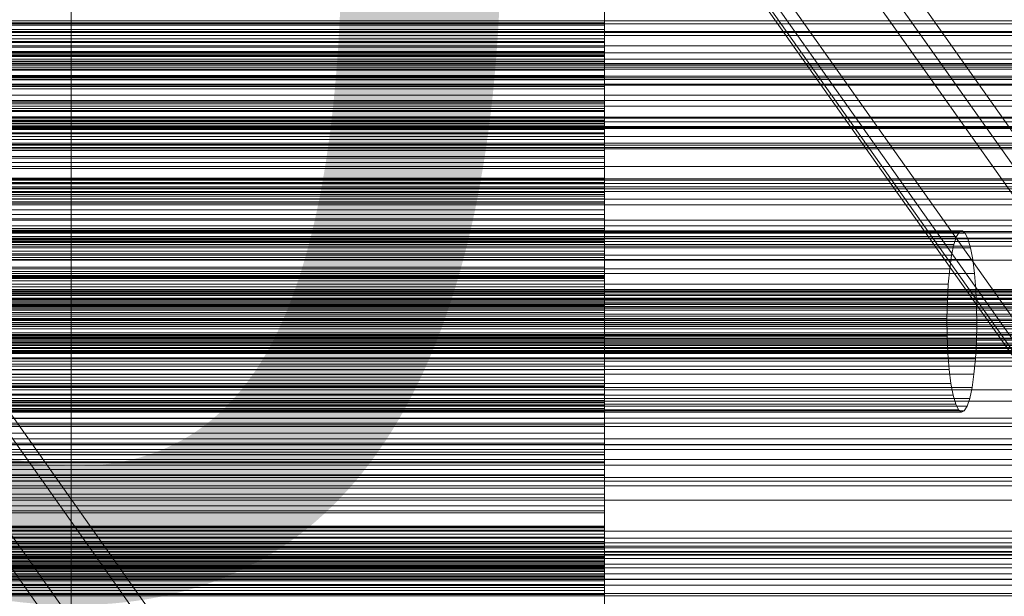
# Model space of a CAD drawing. Header units: millimetres. Extents: x -2233 to 61924, y -68080 to 6847.
# Tile 251 of 256: x 640 to 825, y -34102 to -33994. Entities that reach past the tile are written whole.
import ezdxf

# ---------------------------------------------------------------- set-up
doc = ezdxf.new("R2010")
doc.units = ezdxf.units.MM
for name, color, linetype, lineweight in [('COTAS_O', 1, 'Continuous', 0), ('frontal_briquetadora', 7, 'Continuous', 0), ('frontal_C03', 7, 'Continuous', 0), ('frontal_C10', 7, 'Continuous', 0), ('frontal_mezcladora', 7, 'Continuous', 0), ('frontal_secador', 7, 'Continuous', 0)]:
    doc.layers.add(name, color=color, linetype=linetype, lineweight=lineweight)
doc.dimstyles.new('R19_100', dxfattribs={"dimtxt": 250, "dimasz": 150, "dimexe": 150, "dimexo": 80, "dimgap": 100, "dimtad": 1, "dimtih": 1, "dimtoh": 1, "dimdsep": 46, "dimcen": 0.09, "dimadec": 0, "dimazin": 0, "dimtfac": 1, "dimtdec": 4, "dimtofl": 0, "dimtmove": 0, "dimatfit": 3, "dimfxl": 1, "dimtolj": 1, "dimtzin": 0, "dimarcsym": 0})

# ---------------------------------------------------------------- blocks, each defined once
blk = doc.blocks.new('DIM_R28_52')
at = {"layer": 'COTAS_O'}
for p, q in [((-1725, -33700), (-1575, -33655)), ((1725, -33700), (1575, -33655)), ((-1725, -34400), (-1725, -33700)), ((-1725, -33700), (1725, -33700)), ((-1725, -33700), (-1575, -33745)), ((1725, -33700), (1575, -33745)), ((1725, -34400), (1725, -33700))]:
    blk.add_line(p, q, dxfattribs=at)
blk.add_text('3450 O', height=250, dxfattribs=at).set_placement((0, -33600))
blk = doc.blocks.new('DIM_R28_56')
at = {"layer": 'COTAS_O'}
for p, q in [((-650, -34200), (-500, -34155)), ((650, -34200), (500, -34155)), ((-650, -34900), (-650, -34200)), ((-650, -34200), (650, -34200)), ((-650, -34200), (-500, -34245)), ((650, -34200), (500, -34245)), ((650, -34900), (650, -34200))]:
    blk.add_line(p, q, dxfattribs=at)
blk.add_text('1300 O', height=250, dxfattribs=at).set_placement((0, -34100))

msp = doc.modelspace()

# ---------------------------------------------------------------- linework, layer by layer
at = {"layer": 'frontal_briquetadora'}
for p, q in [((750, -33984.994), (750, -33998.069)), ((750, -33986.158), (750, -33998.944)), ((750, -34000.485), (750, -33988.018)), ((750, -33994.773), (750, -33990.745)), ((750, -33995.596), (750, -33991.279)), ((750, -33996.176), (750, -33991.56)), ((750, -33996.047), (750, -33991.98)), ((750, -33993.227), (750, -33997.334)), ((750, -33994.348), (550, -33994.348)), ((550, -33994.773), (750, -33994.773)), ((750, -33995.596), (550, -33995.596)), ((750, -34001.655), (750, -33994.348)), ((750, -33994.348), (750, -33996.05)), ((750, -33998.927), (750, -33994.773)), ((750, -33999.746), (750, -33995.596)), ((550, -33996.047), (750, -33996.047)), ((750, -33996.176), (550, -33996.176)), ((550, -33997.334), (750, -33997.334)), ((750, -33997.884), (550, -33997.884)), ((750, -34000.24), (750, -33996.047)), ((750, -33996.05), (750, -33997.884)), ((750, -34000.666), (750, -33996.176)), ((750, -33997.334), (750, -34001.566)), ((750, -33997.884), (750, -33999.857)), ((550, -33998.069), (750, -33998.069)), ((550, -33998.927), (750, -33998.927)), ((550, -33998.944), (750, -33998.944)), ((750, -33998.069), (750, -34011.98)), ((750, -34003.206), (750, -33998.927)), ((750, -33998.944), (750, -34012.696)), ((750, -33999.746), (550, -33999.746)), ((750, -33999.857), (550, -33999.857)), ((550, -34000.24), (750, -34000.24)), ((550, -34000.485), (750, -34000.485)), ((750, -34000.666), (550, -34000.666)), ((550, -34001.566), (750, -34001.566)), ((750, -34006.71), (750, -33999.746)), ((750, -33999.857), (750, -34001.977)), ((750, -34004.558), (750, -34000.24)), ((750, -34014.043), (750, -34000.485)), ((750, -34005.018), (750, -34000.666)), ((750, -34001.566), (750, -34005.921)), ((750, -34001.655), (550, -34001.655)), ((750, -34001.977), (550, -34001.977)), ((550, -34003.206), (750, -34003.206)), ((750, -34006.289), (750, -34001.655)), ((750, -34001.977), (750, -34004.255)), ((750, -34012.818), (750, -34003.206)), ((750, -34004.255), (550, -34004.255)), ((550, -34004.558), (750, -34004.558)), ((750, -34005.018), (550, -34005.018)), ((750, -34004.255), (750, -34006.71)), ((750, -34008.997), (750, -34004.558)), ((750, -34009.217), (750, -34005.018)), ((550, -34005.921), (750, -34005.921)), ((750, -34006.289), (550, -34006.289)), ((750, -34006.71), (550, -34006.71)), ((750, -34005.921), (750, -34010.398)), ((750, -34010.798), (750, -34006.289)), ((550, -34008.997), (750, -34008.997)), ((750, -34009.217), (550, -34009.217)), ((750, -34009.52), (550, -34009.52)), ((550, -34010.398), (750, -34010.398)), ((750, -34010.798), (550, -34010.798)), ((750, -34013.557), (750, -34008.997)), ((750, -34013.242), (750, -34009.217)), ((750, -34017.143), (750, -34009.52)), ((750, -34009.52), (750, -34010.983)), ((750, -34010.398), (750, -34014.994)), ((750, -34015.174), (750, -34010.798)), ((750, -34010.983), (550, -34010.983)), ((550, -34011.98), (750, -34011.98)), ((750, -34012.584), (550, -34012.584)), ((750, -34010.983), (750, -34012.584)), ((750, -34011.98), (750, -34026.192)), ((750, -34012.584), (750, -34014.329)), ((550, -34012.696), (750, -34012.696)), ((550, -34012.818), (750, -34012.818)), ((750, -34013.242), (550, -34013.242)), ((550, -34013.557), (750, -34013.557)), ((550, -34014.043), (750, -34014.043)), ((750, -34014.329), (550, -34014.329)), ((750, -34012.696), (750, -34026.884)), ((750, -34024.287), (750, -34012.818)), ((750, -34020.54), (750, -34013.242)), ((750, -34023.671), (750, -34013.557)), ((750, -34028.173), (750, -34014.043)), ((750, -34014.329), (750, -34016.227)), ((550, -34014.994), (750, -34014.994)), ((750, -34015.174), (550, -34015.174)), ((750, -34016.227), (550, -34016.227)), ((750, -34014.994), (750, -34019.708)), ((750, -34019.406), (750, -34015.174)), ((750, -34016.227), (750, -34018.291)), ((750, -34017.143), (550, -34017.143)), ((750, -34021.665), (750, -34017.143)), ((750, -34018.291), (550, -34018.291)), ((750, -34019.406), (550, -34019.406)), ((550, -34019.708), (750, -34019.708)), ((750, -34018.291), (750, -34020.54)), ((750, -34023.479), (750, -34019.406)), ((750, -34019.708), (750, -34024.537)), ((750, -34020.54), (550, -34020.54)), ((750, -34021.665), (550, -34021.665)), ((750, -34026.056), (750, -34021.665)), ((750, -34023.479), (550, -34023.479)), ((550, -34023.671), (750, -34023.671)), ((750, -34027.368), (750, -34023.479)), ((750, -34035.538), (750, -34023.671)), ((550, -34024.287), (750, -34024.287)), ((550, -34024.537), (750, -34024.537)), ((750, -34025.331), (550, -34025.331)), ((750, -34037.173), (750, -34024.287)), ((750, -34024.537), (750, -34035.129)), ((750, -34033.252), (750, -34025.331)), ((750, -34025.331), (750, -34026.552)), ((750, -34026.056), (550, -34026.056)), ((550, -34026.192), (750, -34026.192)), ((750, -34026.552), (550, -34026.552)), ((550, -34026.884), (750, -34026.884)), ((750, -34027.368), (550, -34027.368)), ((750, -34030.309), (750, -34026.056)), ((750, -34026.192), (750, -34040.158)), ((750, -34026.552), (750, -34027.915)), ((750, -34026.884), (750, -34040.962)), ((750, -34034.982), (750, -34027.368)), ((750, -34027.915), (550, -34027.915)), ((550, -34028.173), (750, -34028.173)), ((750, -34027.915), (750, -34029.429)), ((750, -34042.33), (750, -34028.173)), ((750, -34029.429), (550, -34029.429)), ((750, -34030.309), (550, -34030.309)), ((750, -34031.101), (550, -34031.101)), ((750, -34029.429), (750, -34031.101)), ((750, -34034.411), (750, -34030.309)), ((750, -34031.101), (750, -34032.945)), ((750, -34032.945), (550, -34032.945)), ((750, -34032.945), (750, -34034.982)), ((750, -34033.252), (550, -34033.252)), ((750, -34034.411), (550, -34034.411)), ((750, -34037.651), (750, -34033.252)), ((750, -34038.346), (750, -34034.411)), ((750, -34034.982), (550, -34034.982)), ((550, -34035.129), (750, -34035.129)), ((550, -34035.538), (750, -34035.538)), ((750, -34035.129), (750, -34047.366)), ((750, -34048.703), (750, -34035.538)), ((550, -34037.173), (750, -34037.173)), ((750, -34037.651), (550, -34037.651)), ((750, -34038.346), (550, -34038.346)), ((750, -34050.982), (750, -34037.173)), ((750, -34041.914), (750, -34037.651)), ((750, -34042.091), (750, -34038.346)), ((550, -34040.158), (750, -34040.158)), ((750, -34040.158), (750, -34053.343)), ((550, -34040.962), (750, -34040.962)), ((750, -34041.744), (550, -34041.744)), ((750, -34041.914), (550, -34041.914)), ((750, -34042.091), (550, -34042.091)), ((750, -34040.962), (750, -34054.391)), ((750, -34049.943), (750, -34041.744)), ((750, -34041.744), (750, -34042.719)), ((750, -34046.033), (750, -34041.914)), ((750, -34050.002), (750, -34042.091)), ((550, -34042.33), (750, -34042.33)), ((750, -34042.719), (550, -34042.719)), ((750, -34043.842), (550, -34043.842)), ((750, -34055.971), (750, -34042.33)), ((750, -34042.719), (750, -34043.842)), ((750, -34043.842), (750, -34045.12)), ((750, -34045.12), (550, -34045.12)), ((750, -34045.12), (750, -34046.562)), ((750, -34046.033), (550, -34046.033)), ((750, -34046.562), (550, -34046.562)), ((550, -34047.366), (750, -34047.366)), ((750, -34049.995), (750, -34046.033)), ((750, -34046.562), (750, -34048.182)), ((750, -34047.366), (750, -34060.778)), ((750, -34048.182), (550, -34048.182)), ((550, -34048.703), (750, -34048.703)), ((750, -34048.182), (750, -34050.002)), ((750, -34062.66), (750, -34048.703)), ((750, -34049.943), (550, -34049.943)), ((750, -34049.995), (550, -34049.995)), ((750, -34050.002), (550, -34050.002)), ((550, -34050.982), (750, -34050.982)), ((750, -34054.209), (750, -34049.943)), ((750, -34053.784), (750, -34049.995)), ((750, -34065.181), (750, -34050.982)), ((550, -34053.343), (750, -34053.343)), ((750, -34053.784), (550, -34053.784)), ((750, -34054.209), (550, -34054.209)), ((550, -34054.391), (750, -34054.391)), ((750, -34053.343), (750, -34065.238)), ((750, -34057.376), (750, -34053.784)), ((750, -34058.334), (750, -34054.209)), ((750, -34054.391), (750, -34066.654)), ((550, -34055.971), (750, -34055.971)), ((750, -34068.572), (750, -34055.971)), ((750, -34057.376), (550, -34057.376)), ((750, -34058.334), (550, -34058.334)), ((750, -34058.719), (550, -34058.719)), ((750, -34065.565), (750, -34057.376)), ((750, -34062.309), (750, -34058.334)), ((750, -34067.177), (750, -34058.719)), ((750, -34058.719), (750, -34059.446)), ((750, -34059.446), (550, -34059.446)), ((750, -34060.326), (550, -34060.326)), ((750, -34059.446), (750, -34060.326)), ((750, -34060.326), (750, -34061.366)), ((550, -34060.778), (750, -34060.778)), ((750, -34061.366), (550, -34061.366)), ((750, -34062.309), (550, -34062.309)), ((750, -34060.778), (750, -34074.849)), ((750, -34061.366), (750, -34062.574)), ((750, -34066.121), (750, -34062.309)), ((750, -34062.574), (550, -34062.574)), ((550, -34062.66), (750, -34062.66)), ((750, -34063.966), (550, -34063.966)), ((750, -34062.574), (750, -34063.966)), ((750, -34076.872), (750, -34062.66)), ((750, -34063.966), (750, -34065.565)), ((550, -34065.181), (750, -34065.181)), ((550, -34065.238), (750, -34065.238)), ((750, -34065.565), (550, -34065.565)), ((750, -34066.121), (550, -34066.121)), ((750, -34079.226), (750, -34065.181)), ((750, -34065.238), (750, -34075.388)), ((750, -34069.755), (750, -34066.121)), ((550, -34066.654), (750, -34066.654)), ((750, -34067.177), (550, -34067.177)), ((750, -34066.654), (750, -34077.28)), ((750, -34071.299), (750, -34067.177)), ((550, -34068.572), (750, -34068.572)), ((750, -34069.755), (550, -34069.755)), ((750, -34079.648), (750, -34068.572)), ((750, -34073.184), (750, -34069.755)), ((750, -34071.299), (550, -34071.299)), ((750, -34075.275), (750, -34071.299)), ((750, -34073.184), (550, -34073.184)), ((750, -34081.632), (750, -34073.184)), ((550, -34074.849), (750, -34074.849)), ((750, -34075.275), (550, -34075.275)), ((550, -34075.388), (750, -34075.388)), ((750, -34074.849), (750, -34089.04)), ((750, -34079.097), (750, -34075.275)), ((750, -34075.388), (750, -34083.402)), ((750, -34076.214), (550, -34076.214)), ((750, -34076.693), (550, -34076.693)), ((550, -34076.872), (750, -34076.872)), ((750, -34084.911), (750, -34076.214)), ((750, -34076.214), (750, -34076.693)), ((750, -34076.693), (750, -34077.327)), ((750, -34090.793), (750, -34076.872)), ((550, -34077.28), (750, -34077.28)), ((750, -34077.327), (550, -34077.327)), ((750, -34078.126), (550, -34078.126)), ((750, -34079.098), (550, -34079.098)), ((750, -34077.28), (750, -34085.86)), ((750, -34077.327), (750, -34078.126)), ((750, -34078.126), (750, -34079.098)), ((750, -34082.751), (750, -34079.097)), ((750, -34079.098), (750, -34080.258)), ((550, -34079.226), (750, -34079.226)), ((550, -34079.648), (750, -34079.648)), ((750, -34080.258), (550, -34080.258)), ((750, -34092.577), (750, -34079.226)), ((750, -34088.773), (750, -34079.648)), ((750, -34080.258), (750, -34081.632)), ((750, -34081.632), (550, -34081.632)), ((750, -34082.751), (550, -34082.751)), ((750, -34086.22), (750, -34082.751)), ((550, -34083.402), (750, -34083.402)), ((750, -34083.402), (750, -34088.971)), ((750, -34084.911), (550, -34084.911)), ((550, -34085.86), (750, -34085.86)), ((750, -34086.22), (550, -34086.22)), ((750, -34088.88), (750, -34084.911)), ((750, -34085.86), (750, -34092.064)), ((750, -34089.479), (750, -34086.22)), ((550, -34088.773), (750, -34088.773)), ((750, -34088.88), (550, -34088.88)), ((550, -34088.971), (750, -34088.971)), ((550, -34089.04), (750, -34089.04)), ((750, -34089.479), (550, -34089.479)), ((750, -34095.598), (750, -34088.773)), ((750, -34092.698), (750, -34088.88)), ((750, -34088.971), (750, -34090.256)), ((750, -34089.04), (750, -34102.804)), ((750, -34098.165), (750, -34089.479)), ((550, -34090.256), (750, -34090.256)), ((550, -34090.793), (750, -34090.793)), ((550, -34091.623), (750, -34091.623)), ((750, -34090.256), (750, -34091.623)), ((750, -34103.889), (750, -34090.793)), ((750, -34091.623), (750, -34093.074)), ((550, -34092.064), (750, -34092.064)), ((550, -34092.577), (750, -34092.577)), ((750, -34092.698), (550, -34092.698)), ((550, -34093.074), (750, -34093.074)), ((550, -34093.54), (750, -34093.54)), ((750, -34092.064), (750, -34093.54)), ((750, -34104.721), (750, -34092.577)), ((750, -34096.357), (750, -34092.698)), ((750, -34093.074), (750, -34094.607)), ((750, -34093.54), (750, -34095.098)), ((750, -34094.189), (550, -34094.189)), ((750, -34094.417), (550, -34094.417)), ((550, -34094.607), (750, -34094.607)), ((750, -34094.804), (550, -34094.804)), ((550, -34095.098), (750, -34095.098)), ((750, -34095.36), (550, -34095.36)), ((550, -34095.598), (750, -34095.598)), ((750, -34103.103), (750, -34094.189)), ((750, -34094.189), (750, -34094.417)), ((750, -34094.417), (750, -34094.804)), ((750, -34094.607), (750, -34096.221)), ((750, -34094.804), (750, -34095.36)), ((750, -34095.098), (750, -34096.737)), ((750, -34095.36), (750, -34096.093)), ((750, -34097.262), (750, -34095.598)), ((750, -34096.093), (550, -34096.093)), ((550, -34096.221), (750, -34096.221)), ((750, -34096.357), (550, -34096.357)), ((550, -34096.737), (750, -34096.737)), ((750, -34097.02), (550, -34097.02)), ((550, -34097.262), (750, -34097.262)), ((750, -34096.093), (750, -34097.02)), ((750, -34096.221), (750, -34097.916)), ((750, -34099.843), (750, -34096.357)), ((750, -34096.737), (750, -34098.457)), ((750, -34097.02), (750, -34098.165)), ((750, -34099.007), (750, -34097.262)), ((550, -34097.916), (750, -34097.916)), ((750, -34098.165), (550, -34098.165)), ((550, -34098.457), (750, -34098.457)), ((550, -34099.007), (750, -34099.007)), ((750, -34097.916), (750, -34099.69)), ((750, -34098.457), (750, -34100.257)), ((750, -34100.831), (750, -34099.007)), ((550, -34099.69), (750, -34099.69)), ((750, -34099.843), (550, -34099.843)), ((550, -34100.257), (750, -34100.257)), ((550, -34100.831), (750, -34100.831)), ((750, -34099.69), (750, -34101.544)), ((750, -34103.14), (750, -34099.843)), ((750, -34100.257), (750, -34102.135)), ((750, -34102.733), (750, -34100.831)), ((550, -34101.544), (750, -34101.544)), ((750, -34101.544), (750, -34103.477))]:
    msp.add_line(p, q, dxfattribs=at)
at = {"layer": 'frontal_C03'}
for p, q in [((1250, -34001.143), (-1250, -34001.143)), ((1250, -34002.025), (-1250, -34002.025)), ((1250, -34002.678), (-1250, -34002.678)), ((1250, -34004.986), (-1250, -34004.986)), ((-1250, -34006.043), (1250, -34006.043)), ((1250, -34008.895), (-1250, -34008.895)), ((1250, -34009.952), (-1250, -34009.952)), ((1250, -34012.26), (-1250, -34012.26)), ((1250, -34012.913), (-1250, -34012.913)), ((1250, -34013.795), (-1250, -34013.795)), ((1250, -34023.601), (-1250, -34023.601)), ((1250, -34024.482), (-1250, -34024.482)), ((1250, -34025.136), (-1250, -34025.136)), ((1250, -34027.443), (-1250, -34027.443)), ((-1250, -34028.501), (1250, -34028.501)), ((1250, -34031.353), (-1250, -34031.353)), ((1250, -34032.41), (-1250, -34032.41)), ((1250, -34034.717), (-1250, -34034.717)), ((1250, -34035.371), (-1250, -34035.371)), ((1250, -34036.252), (-1250, -34036.252)), ((1250, -34046.059), (-1250, -34046.059)), ((1250, -34046.94), (-1250, -34046.94)), ((1250, -34047.593), (-1250, -34047.593)), ((1250, -34049.901), (-1250, -34049.901)), ((-1250, -34050.958), (1250, -34050.958)), ((1250, -34053.81), (-1250, -34053.81)), ((1250, -34054.868), (-1250, -34054.868)), ((1250, -34057.175), (-1250, -34057.175)), ((1250, -34057.828), (-1250, -34057.828)), ((1250, -34058.71), (-1250, -34058.71)), ((1250, -34068.516), (-1250, -34068.516)), ((1250, -34069.398), (-1250, -34069.398)), ((1250, -34070.051), (-1250, -34070.051)), ((1250, -34072.358), (-1250, -34072.358)), ((-1250, -34073.416), (1250, -34073.416)), ((1250, -34076.268), (-1250, -34076.268)), ((1250, -34077.325), (-1250, -34077.325)), ((1250, -34079.633), (-1250, -34079.633)), ((1250, -34080.286), (-1250, -34080.286)), ((1250, -34081.167), (-1250, -34081.167)), ((1250, -34090.974), (-1250, -34090.974)), ((1250, -34091.855), (-1250, -34091.855)), ((1250, -34092.509), (-1250, -34092.509)), ((-1250, -34092.816), (1250, -34092.816)), ((-1250, -34093.614), (1250, -34093.614)), ((-1250, -34094.198), (1250, -34094.198)), ((1250, -34094.816), (-1250, -34094.816)), ((-1250, -34095.873), (1250, -34095.873)), ((-1250, -34096.536), (1250, -34096.536)), ((-1250, -34097.665), (1250, -34097.665)), ((1250, -34098.726), (-1250, -34098.726)), ((1250, -34099.783), (-1250, -34099.783)), ((-1250, -34101.385), (1250, -34101.385))]:
    msp.add_line(p, q, dxfattribs=at)
at = {"layer": 'frontal_C10'}
for p, q in [((359.992, -33677.868), (1790.776, -35700.701)), ((1793.736, -35700.701), (362.951, -33677.868)), ((1799.614, -35731.581), (381.64, -33726.859)), ((381.417, -33732.704), (1799.391, -35737.425)), ((2096.098, -35848.702), (646.098, -33798.702)), ((645.987, -33801.624), (2095.987, -35851.624)), ((681.827, -33845.193), (2154.245, -35926.888)), ((2178.905, -35926.888), (706.487, -33845.193)), ((2154.022, -35932.732), (681.603, -33851.037)), ((2174.736, -35932.732), (702.318, -33851.037)), ((706.263, -33851.037), (2178.682, -35932.732)), ((994.573, -34264.226), (802.737, -33993.009)), ((806.683, -33993.009), (998.519, -34264.226)), ((815.981, -34034.443), (505.267, -34034.443)), ((816.51, -34033.579), (505.796, -34033.579)), ((817.057, -34033.358), (506.343, -34033.358)), ((817.6, -34033.791), (506.886, -34033.791)), ((815.981, -34034.443), (815.49, -34035.919)), ((816.51, -34033.579), (815.981, -34034.443)), ((817.057, -34033.358), (816.51, -34033.579)), ((817.6, -34033.791), (817.057, -34033.358)), ((818.119, -34034.86), (817.6, -34033.791)), ((815.49, -34035.919), (504.776, -34035.919)), ((818.119, -34034.86), (507.405, -34034.86)), ((818.594, -34036.524), (507.88, -34036.524)), ((815.49, -34035.919), (815.055, -34037.95)), ((818.594, -34036.524), (818.119, -34034.86)), ((819.006, -34038.72), (818.594, -34036.524)), ((815.055, -34037.95), (504.341, -34037.95)), ((815.055, -34037.95), (814.695, -34040.457)), ((819.006, -34038.72), (508.292, -34038.72)), ((819.34, -34041.362), (819.006, -34038.72)), ((814.695, -34040.457), (503.98, -34040.457)), ((819.34, -34041.362), (508.626, -34041.362)), ((814.695, -34040.457), (814.421, -34043.344)), ((819.582, -34044.35), (819.34, -34041.362)), ((814.421, -34043.344), (503.707, -34043.344)), ((814.421, -34043.344), (814.245, -34046.501)), ((868.232, -34045.257), (453.946, -34045.257)), ((868.405, -34044.736), (454.12, -34044.736)), ((868.592, -34044.43), (454.306, -34044.43)), ((868.785, -34044.353), (454.499, -34044.353)), ((868.976, -34044.505), (454.691, -34044.505)), ((869.16, -34044.883), (454.874, -34044.883)), ((869.327, -34045.47), (455.042, -34045.47)), ((819.582, -34044.35), (508.868, -34044.35)), ((819.725, -34047.569), (819.582, -34044.35)), ((867.951, -34046.858), (453.665, -34046.858)), ((868.078, -34045.973), (453.793, -34045.973)), ((869.473, -34046.245), (455.187, -34046.245)), ((869.59, -34047.178), (455.305, -34047.178)), ((503.531, -34046.501), (814.245, -34046.501)), ((819.725, -34047.569), (509.01, -34047.569)), ((814.245, -34046.501), (814.174, -34049.805)), ((819.761, -34050.894), (819.725, -34047.569)), ((453.507, -34048.991), (867.792, -34048.991)), ((867.854, -34047.877), (453.569, -34047.877)), ((869.676, -34048.232), (455.391, -34048.232)), ((869.726, -34049.368), (455.441, -34049.368)), ((867.767, -34050.157), (453.482, -34050.157)), ((867.78, -34051.331), (453.495, -34051.331)), ((869.739, -34050.542), (455.454, -34050.542)), ((814.174, -34049.805), (503.46, -34049.805)), ((819.761, -34050.894), (509.047, -34050.894)), ((814.174, -34049.805), (814.21, -34053.131)), ((819.69, -34054.198), (819.761, -34050.894)), ((867.83, -34052.467), (453.545, -34052.467)), ((869.652, -34052.822), (455.366, -34052.822)), ((869.714, -34051.708), (455.428, -34051.708)), ((814.21, -34053.131), (503.496, -34053.131)), ((814.21, -34053.131), (814.352, -34056.349)), ((867.916, -34053.522), (453.63, -34053.522)), ((868.034, -34054.454), (453.748, -34054.454)), ((869.428, -34054.726), (455.142, -34054.726)), ((869.555, -34053.841), (455.27, -34053.841)), ((819.69, -34054.198), (508.976, -34054.198)), ((819.514, -34057.355), (819.69, -34054.198)), ((868.179, -34055.229), (453.894, -34055.229)), ((868.347, -34055.816), (454.061, -34055.816)), ((868.53, -34056.194), (454.244, -34056.194)), ((868.722, -34056.346), (454.436, -34056.346)), ((868.914, -34056.269), (454.629, -34056.269)), ((869.101, -34055.963), (454.816, -34055.963)), ((869.275, -34055.443), (454.989, -34055.443)), ((814.352, -34056.349), (503.638, -34056.349)), ((814.352, -34056.349), (814.595, -34059.337)), ((819.514, -34057.355), (508.8, -34057.355)), ((819.24, -34060.242), (819.514, -34057.355)), ((814.595, -34059.337), (503.881, -34059.337)), ((819.24, -34060.242), (508.526, -34060.242)), ((814.595, -34059.337), (814.929, -34061.979)), ((818.879, -34062.749), (819.24, -34060.242)), ((814.929, -34061.979), (504.215, -34061.979)), ((814.929, -34061.979), (815.341, -34064.175)), ((815.341, -34064.175), (504.627, -34064.175)), ((818.879, -34062.749), (508.165, -34062.749)), ((815.341, -34064.175), (815.816, -34065.839)), ((818.445, -34064.78), (818.879, -34062.749)), ((879.602, -34065.302), (435.725, -34065.302)), ((815.816, -34065.839), (505.102, -34065.839)), ((818.445, -34064.78), (507.731, -34064.78)), ((815.816, -34065.839), (816.335, -34066.908)), ((817.954, -34066.256), (818.445, -34064.78)), ((816.335, -34066.908), (505.621, -34066.908)), ((816.878, -34067.341), (506.164, -34067.341)), ((817.425, -34067.121), (506.711, -34067.121)), ((817.954, -34066.256), (507.24, -34066.256)), ((816.335, -34066.908), (816.878, -34067.341)), ((816.878, -34067.341), (817.425, -34067.121)), ((817.425, -34067.121), (817.954, -34066.256)), ((442.13, -34074.358), (886.007, -34074.358)), ((434.794, -34089.653), (878.672, -34089.653)), ((885.077, -34098.709), (441.2, -34098.709))]:
    msp.add_line(p, q, dxfattribs=at)
at = {"layer": 'frontal_mezcladora'}
for p, q in [((650, -34725), (650, -33700)), ((650, -34760), (650, -33730))]:
    msp.add_line(p, q, dxfattribs=at)
at = {"layer": 'frontal_secador'}
for p, q in [((1250, -33994), (-1250, -33994)), ((1250, -33994.545), (-1250, -33994.545)), ((1250, -33996), (-1250, -33996)), ((1250, -33996.144), (-1250, -33996.144)), ((1250, -33996.709), (-1250, -33996.709)), ((1250, -33998.686), (-1250, -33998.686)), ((1250, -34000), (-1250, -34000)), ((1320, -34002), (-1320, -34002)), ((1320, -34002.273), (-1320, -34002.273)), ((1320, -34003.072), (-1320, -34003.072)), ((1250, -34002), (-1250, -34002)), ((1320, -34004.343), (-1320, -34004.343)), ((1250, -34004.651), (-1250, -34004.651)), ((1320, -34006), (-1320, -34006)), ((1250, -34005.859), (-1250, -34005.859)), ((-1250, -34006), (1250, -34006)), ((1320, -34007.929), (-1320, -34007.929)), ((-1320, -34010), (1320, -34010)), ((-1250, -34010), (1250, -34010)), ((1320, -34012.071), (-1320, -34012.071)), ((1320, -34014), (-1320, -34014)), ((1250, -34014.141), (-1250, -34014.141)), ((1320, -34015.657), (-1320, -34015.657)), ((1320, -34016.928), (-1320, -34016.928)), ((1320, -34017.727), (-1320, -34017.727)), ((1320, -34018), (-1320, -34018)), ((1250, -34017.285), (-1250, -34017.285)), ((1250, -34018), (-1250, -34018)), ((1250, -34021.314), (-1250, -34021.314)), ((1250, -34023.856), (-1250, -34023.856)), ((1250, -34025.455), (-1250, -34025.455)), ((1250, -34026), (-1250, -34026)), ((1360, -34033.5), (-1360, -34033.5)), ((1250, -34033.75), (-1250, -34033.75)), ((1360, -34034.863), (-1360, -34034.863)), ((1360, -34038.859), (-1360, -34038.859)), ((1360, -34045.216), (-1360, -34045.216)), ((1250, -34052.924), (-1250, -34052.924)), ((1360, -34053.5), (-1360, -34053.5)), ((1360, -34063.147), (-1360, -34063.147)), ((-1360, -34073.5), (1360, -34073.5)), ((-1250, -34073.5), (1250, -34073.5)), ((1360, -34083.853), (-1360, -34083.853)), ((1360, -34093.5), (-1360, -34093.5)), ((1250, -34094.076), (-1250, -34094.076)), ((1360, -34101.784), (-1360, -34101.784))]:
    msp.add_line(p, q, dxfattribs=at)

# ---------------------------------------------------------------- dimensions: what is measured, and where the dimension line sits
at = {"layer": 'COTAS_O'}
for p1, p2, picture, middle in [((-1725, -34400), (1725, -34400), 'DIM_R28_52', (0, -33700)), ((-650, -34900), (650, -34900), 'DIM_R28_56', (0, -34200))]:
    dim = msp.add_aligned_dim(p1=p1, p2=p2, distance=700, text='<> O', dimstyle='R19_100', dxfattribs=at)
    dim.commit()
    dim.dimension.update_dxf_attribs({"geometry": picture, "text_midpoint": middle})

doc.saveas('drawing.dxf')
